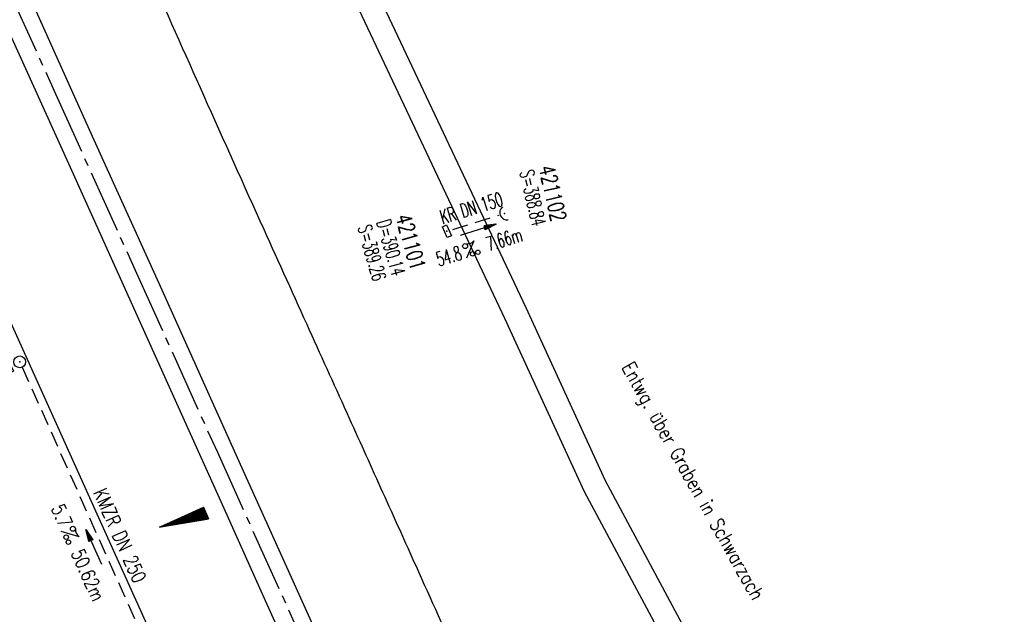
# Model space of a CAD drawing. Extents: x 450316 to 454644, y 428795 to 436505.
# Tile 230 of 256: x 450967 to 451092, y 435468 to 435543. Entities that reach past the tile are written whole.
import ezdxf
from ezdxf.enums import TextEntityAlignment as Align

# ---------------------------------------------------------------- set-up
doc = ezdxf.new("R2010")
doc.units = 0
doc.header["$LTSCALE"] = 2
doc.header["$MEASUREMENT"] = 0
for name, pattern in [('ACHSE', [5.5, 4, -0.5, 0.5, -0.5]), ('AUSGEZOGEN', [0]), ('GESTRICH-X2', [1.5, 1, -0.5])]:
    doc.linetypes.add(name, pattern=pattern)
doc.layers.get('0').update_dxf_attribs({"linetype": 'CONTINUOUS'})
for name, color, linetype in [('ACHSETOP', 1, 'ACHSE'), ('FBR', 8, 'CONTINUOUS'), ('GEF', 1, 'AUSGEZOGEN'), ('KANAL', 7, 'GESTRICH-X2'), ('PFEIL', 7, 'CONTINUOUS'), ('SCHACHTNR', 6, 'CONTINUOUS'), ('SCHRIFT', 7, 'AUSGEZOGEN'), ('SCHSYMBOL', 7, 'CONTINUOUS'), ('TEXTO', 4, 'CONTINUOUS'), ('TEXTU', 4, 'CONTINUOUS')]:
    doc.layers.add(name, color=color, linetype=linetype)
doc.styles.add('ROMANS', font='romans.shx', dxfattribs={"width": 0.8})

# ---------------------------------------------------------------- blocks, each defined once
blk = doc.blocks.new('30')
at = {"color": 0}
for p, q in [((-0.75, -0.29), (-0.75, 0.29)), ((-0.75, 0.29), (0.75, 0.29)), ((0.75, 0.29), (0.75, -0.29)), ((0.75, -0.29), (-0.75, -0.29))]:
    blk.add_line(p, q, dxfattribs=at)
blk.add_point((0, 0), dxfattribs=at)
blk = doc.blocks.new('40')
at = {"color": 0}
blk.add_arc((0.02, 0.31), 0.91, 192.5363, 347.4637, dxfattribs=at)
blk.add_point((0, 0), dxfattribs=at)
blk = doc.blocks.new('PROM')
blk.add_line((1.57, 1.82), (0.02, 0.02))
for centre, radius in [((0.32, 1.51), 0.317), ((0.94, 0.29), 0.283), ((1.64, 0.29), 0.283)]:
    blk.add_circle(centre, radius)
blk.add_arc((0.99, 2.68), 1.03, 239.1414, 303.3549)
blk = doc.blocks.new('PFEIL2')
at = {"color": 0}
for p, q in [((0.88, 0), (-2.4, -0.01)), ((0.88, -0.27), (0.88, 0.28)), ((0.88, 0.28), (2.43, 0.01)), ((0.91, 0.27), (0.88, 0.26)), ((0.97, 0.26), (0.88, 0.25)), ((1.02, 0.25), (0.88, 0.23)), ((1.07, 0.24), (0.88, 0.21)), ((1.13, 0.23), (0.88, 0.19)), ((1.18, 0.22), (0.88, 0.17)), ((1.24, 0.21), (0.88, 0.15)), ((1.29, 0.21), (0.88, 0.14)), ((1.34, 0.2), (0.88, 0.12)), ((1.4, 0.19), (0.88, 0.1)), ((1.45, 0.18), (0.88, 0.08)), ((1.51, 0.17), (0.88, 0.06)), ((1.56, 0.16), (0.88, 0.04)), ((1.61, 0.15), (0.88, 0.02)), ((1.67, 0.14), (0.88, 0.01)), ((1.72, 0.13), (0.88, -0.01)), ((1.78, 0.12), (0.88, -0.03)), ((1.83, 0.11), (0.88, -0.05)), ((1.88, 0.1), (0.88, -0.07)), ((1.94, 0.09), (0.88, -0.09)), ((2.05, 0.08), (0.88, -0.12)), ((1.99, 0.08), (0.88, -0.11)), ((2.1, 0.07), (0.88, -0.14)), ((2.15, 0.06), (0.88, -0.16)), ((2.21, 0.05), (0.88, -0.18)), ((2.26, 0.04), (0.88, -0.2)), ((2.32, 0.03), (0.88, -0.22)), ((2.37, 0.02), (0.88, -0.23)), ((2.42, 0.01), (0.88, -0.25)), ((2.43, 0.01), (0.88, -0.27))]:
    blk.add_line(p, q, dxfattribs=at)
blk = doc.blocks.new('GST')
at = {"color": 0}
blk.add_circle((0, 0), 0.75, dxfattribs=at)
blk.add_point((0, 0), dxfattribs=at)
blk = doc.blocks.new('17')
blk.add_lwpolyline([(-0.76, -1.22), (0.75, -1.22), (0.75, -1.8), (-0.76, -1.8)], close=True)
blk.add_blockref('GST', (0, 0))
blk = doc.blocks.new('*X33')
at = {"color": 0}
for p, q in [((725.83, 193.84), (727.44, 195.45)), ((725.83, 193.85), (727.43, 195.45)), ((725.83, 193.86), (727.42, 195.45)), ((725.83, 193.87), (727.41, 195.45)), ((725.83, 193.88), (727.4, 195.45)), ((725.83, 193.89), (727.39, 195.45)), ((725.83, 193.9), (727.38, 195.45)), ((725.83, 193.91), (727.37, 195.45)), ((725.83, 193.91), (727.37, 195.45)), ((725.83, 193.92), (727.36, 195.45)), ((725.83, 193.93), (727.35, 195.45)), ((725.83, 193.94), (727.34, 195.45)), ((725.83, 193.95), (727.33, 195.45)), ((725.83, 193.96), (727.32, 195.45)), ((725.83, 193.97), (727.31, 195.45)), ((725.83, 193.98), (727.3, 195.45)), ((725.83, 193.99), (727.29, 195.45)), ((725.83, 193.99), (727.29, 195.45)), ((725.83, 194), (727.28, 195.45)), ((725.83, 194.01), (727.27, 195.45)), ((725.83, 194.02), (727.26, 195.45)), ((725.83, 194.03), (727.25, 195.45)), ((725.83, 194.04), (727.24, 195.45)), ((725.83, 194.05), (727.23, 195.45)), ((725.83, 194.06), (727.22, 195.45)), ((725.83, 194.06), (727.21, 195.45)), ((725.83, 194.07), (727.21, 195.45)), ((725.83, 194.08), (727.2, 195.45)), ((725.83, 194.09), (727.19, 195.45)), ((725.83, 194.1), (727.18, 195.45)), ((725.83, 194.11), (727.17, 195.45)), ((725.83, 194.12), (727.16, 195.45)), ((725.83, 194.13), (727.15, 195.45)), ((725.83, 194.14), (727.14, 195.45)), ((725.83, 194.14), (727.14, 195.45)), ((725.83, 194.15), (727.13, 195.45)), ((725.83, 194.16), (727.12, 195.45)), ((725.83, 194.17), (727.11, 195.45)), ((725.83, 194.18), (727.1, 195.45)), ((725.83, 194.19), (727.09, 195.45)), ((725.83, 194.2), (727.08, 195.45)), ((725.83, 194.21), (727.07, 195.45)), ((725.83, 194.21), (727.06, 195.45)), ((725.83, 194.22), (727.06, 195.45)), ((725.83, 194.23), (727.05, 195.45)), ((725.83, 194.24), (727.04, 195.45)), ((725.83, 194.25), (727.03, 195.45)), ((725.83, 194.26), (727.02, 195.45)), ((725.83, 194.27), (727.01, 195.45)), ((725.83, 194.28), (727, 195.45)), ((725.83, 194.29), (726.99, 195.45)), ((725.83, 194.29), (726.99, 195.45)), ((725.83, 194.3), (726.98, 195.45)), ((725.83, 194.31), (726.97, 195.45)), ((725.83, 194.32), (726.96, 195.45)), ((725.83, 194.33), (726.95, 195.45)), ((725.83, 194.34), (726.94, 195.45)), ((725.83, 194.35), (726.93, 195.45)), ((725.83, 194.36), (726.92, 195.45)), ((725.83, 194.37), (726.91, 195.45)), ((725.83, 194.37), (726.91, 195.45)), ((725.83, 194.38), (726.9, 195.45)), ((725.83, 194.39), (726.89, 195.45)), ((725.83, 194.4), (726.88, 195.45)), ((725.83, 194.41), (726.87, 195.45)), ((725.83, 194.42), (726.86, 195.45)), ((725.83, 194.43), (726.85, 195.45)), ((725.83, 194.44), (726.84, 195.45)), ((725.83, 194.44), (726.83, 195.45)), ((725.83, 194.45), (726.83, 195.45)), ((725.83, 194.46), (726.82, 195.45)), ((725.83, 194.47), (726.81, 195.45)), ((725.83, 194.48), (726.8, 195.45)), ((725.83, 194.49), (726.79, 195.45)), ((725.83, 194.5), (726.78, 195.45)), ((725.83, 194.51), (726.77, 195.45)), ((725.83, 194.52), (726.76, 195.45)), ((725.83, 194.52), (726.76, 195.45)), ((725.83, 194.53), (726.75, 195.45)), ((725.83, 194.54), (726.74, 195.45)), ((725.83, 194.55), (726.73, 195.45)), ((725.83, 194.56), (726.72, 195.45)), ((725.83, 194.57), (726.71, 195.45)), ((725.83, 194.58), (726.7, 195.45)), ((725.83, 194.59), (726.69, 195.45)), ((725.83, 194.59), (726.68, 195.45)), ((725.83, 194.6), (726.68, 195.45)), ((725.83, 194.61), (726.67, 195.45)), ((725.83, 194.62), (726.66, 195.45)), ((725.83, 194.63), (726.65, 195.45)), ((725.83, 194.64), (726.64, 195.45)), ((725.83, 194.65), (726.63, 195.45)), ((725.83, 194.66), (726.62, 195.45)), ((725.83, 194.67), (726.61, 195.45)), ((725.83, 194.67), (726.61, 195.45)), ((725.83, 194.68), (726.6, 195.45)), ((725.83, 194.69), (726.59, 195.45)), ((725.83, 194.7), (726.58, 195.45)), ((725.83, 194.71), (726.57, 195.45)), ((725.83, 194.72), (726.56, 195.45)), ((725.83, 194.73), (726.55, 195.45)), ((725.83, 194.74), (726.54, 195.45)), ((725.83, 194.75), (726.53, 195.45)), ((725.83, 194.75), (726.53, 195.45)), ((725.83, 194.76), (726.52, 195.45)), ((725.83, 194.77), (726.51, 195.45)), ((725.83, 194.78), (726.5, 195.45)), ((725.83, 194.79), (726.49, 195.45)), ((725.83, 194.8), (726.48, 195.45)), ((725.83, 194.81), (726.47, 195.45)), ((725.83, 194.82), (726.46, 195.45)), ((725.83, 194.82), (726.45, 195.45)), ((725.83, 194.83), (726.45, 195.45)), ((725.83, 194.84), (726.44, 195.45)), ((725.83, 194.85), (726.43, 195.45)), ((725.83, 194.86), (726.42, 195.45)), ((725.83, 194.87), (726.41, 195.45)), ((725.83, 194.88), (726.4, 195.45)), ((725.83, 194.89), (726.39, 195.45)), ((725.83, 194.9), (726.38, 195.45)), ((725.83, 194.9), (726.38, 195.45)), ((725.83, 194.91), (726.37, 195.45)), ((725.83, 194.92), (726.36, 195.45)), ((725.83, 194.93), (726.35, 195.45)), ((725.83, 194.94), (726.34, 195.45)), ((725.83, 194.95), (726.33, 195.45)), ((725.83, 194.96), (726.32, 195.45)), ((725.83, 194.97), (726.31, 195.45)), ((725.83, 194.98), (726.3, 195.45)), ((725.83, 194.98), (726.3, 195.45)), ((725.83, 194.99), (726.29, 195.45)), ((725.83, 195), (726.28, 195.45)), ((725.83, 195.01), (726.27, 195.45)), ((725.83, 195.02), (726.26, 195.45)), ((725.83, 195.03), (726.25, 195.45)), ((725.83, 195.04), (726.24, 195.45)), ((725.83, 195.05), (726.23, 195.45)), ((725.83, 195.05), (726.22, 195.45)), ((725.83, 195.06), (726.22, 195.45)), ((725.83, 195.07), (726.21, 195.45)), ((725.83, 195.08), (726.2, 195.45)), ((725.83, 195.09), (726.19, 195.45)), ((725.83, 195.1), (726.18, 195.45)), ((725.83, 195.11), (726.17, 195.45)), ((725.83, 195.12), (726.16, 195.45)), ((725.83, 195.13), (726.15, 195.45)), ((725.83, 195.13), (726.15, 195.45)), ((725.83, 195.14), (726.14, 195.45)), ((725.83, 195.15), (726.13, 195.45)), ((725.83, 195.16), (726.12, 195.45)), ((725.83, 195.17), (726.11, 195.45)), ((725.83, 195.18), (726.1, 195.45)), ((725.83, 195.19), (726.09, 195.45)), ((725.83, 195.2), (726.08, 195.45)), ((725.83, 195.2), (726.07, 195.45)), ((725.83, 195.21), (726.07, 195.45)), ((725.83, 195.22), (726.06, 195.45)), ((725.83, 195.23), (726.05, 195.45)), ((725.83, 195.24), (726.04, 195.45)), ((725.83, 195.25), (726.03, 195.45)), ((725.83, 195.26), (726.02, 195.45)), ((725.83, 195.27), (726.01, 195.45)), ((725.83, 195.28), (726, 195.45)), ((725.83, 195.28), (726, 195.45)), ((725.83, 195.29), (725.99, 195.45)), ((725.83, 195.3), (725.98, 195.45)), ((725.83, 195.31), (725.97, 195.45)), ((725.83, 195.32), (725.96, 195.45)), ((725.83, 195.33), (725.95, 195.45)), ((725.83, 195.34), (725.94, 195.45)), ((725.83, 195.35), (725.93, 195.45)), ((725.83, 195.36), (725.92, 195.45)), ((725.83, 195.36), (725.92, 195.45)), ((725.83, 195.37), (725.91, 195.45)), ((725.83, 195.38), (725.9, 195.45)), ((725.83, 195.39), (725.89, 195.45)), ((725.83, 195.4), (725.88, 195.45)), ((725.83, 195.41), (725.87, 195.45)), ((725.83, 195.42), (725.86, 195.45)), ((725.83, 195.43), (725.85, 195.45)), ((725.83, 195.43), (725.84, 195.45)), ((725.83, 195.44), (725.84, 195.45)), ((725.83, 193.83), (727.43, 195.43)), ((725.83, 193.82), (727.43, 195.42)), ((725.83, 193.81), (727.43, 195.41)), ((725.83, 193.8), (727.42, 195.4)), ((725.83, 193.79), (727.42, 195.38)), ((725.83, 193.78), (727.42, 195.37)), ((725.83, 193.77), (727.41, 195.36)), ((725.83, 193.76), (727.41, 195.35)), ((725.83, 193.76), (727.41, 195.34)), ((725.83, 193.75), (727.4, 195.32)), ((725.83, 193.74), (727.4, 195.31)), ((725.83, 193.73), (727.4, 195.3)), ((725.83, 193.72), (727.4, 195.29)), ((725.83, 193.71), (727.39, 195.28)), ((725.83, 193.7), (727.39, 195.26)), ((725.83, 193.69), (727.39, 195.25)), ((725.83, 193.68), (727.38, 195.24)), ((725.83, 193.68), (727.38, 195.23)), ((725.83, 193.67), (727.38, 195.22)), ((725.83, 193.66), (727.37, 195.2)), ((725.83, 193.65), (727.37, 195.19)), ((725.83, 193.64), (727.37, 195.18)), ((725.83, 193.63), (727.36, 195.17)), ((725.83, 193.62), (727.36, 195.16)), ((725.83, 193.61), (727.36, 195.14)), ((725.83, 193.61), (727.35, 195.13)), ((725.83, 193.6), (727.35, 195.12)), ((725.83, 193.59), (727.35, 195.11)), ((725.83, 193.58), (727.34, 195.1)), ((725.83, 193.57), (727.34, 195.08)), ((725.83, 193.56), (727.34, 195.07)), ((725.83, 193.55), (727.34, 195.06)), ((725.83, 193.54), (727.33, 195.05)), ((725.83, 193.53), (727.33, 195.04)), ((725.83, 193.53), (727.33, 195.02)), ((725.83, 193.52), (727.32, 195.01)), ((725.83, 193.51), (727.32, 195)), ((725.83, 193.5), (727.32, 194.99)), ((725.83, 193.49), (727.31, 194.98)), ((725.83, 193.48), (727.31, 194.96)), ((725.83, 193.47), (727.31, 194.95)), ((725.83, 193.46), (727.3, 194.94)), ((725.83, 193.45), (727.3, 194.93)), ((725.83, 193.45), (727.3, 194.92)), ((725.83, 193.44), (727.29, 194.91)), ((725.83, 193.43), (727.29, 194.89)), ((725.83, 193.42), (727.29, 194.88)), ((725.83, 193.41), (727.29, 194.87)), ((725.83, 193.4), (727.28, 194.86)), ((725.83, 193.39), (727.28, 194.85)), ((725.83, 193.38), (727.28, 194.83)), ((725.83, 193.38), (727.27, 194.82)), ((725.83, 193.37), (727.27, 194.81)), ((725.83, 193.36), (727.27, 194.8)), ((725.83, 193.35), (727.26, 194.79)), ((725.83, 193.34), (727.26, 194.77)), ((725.83, 193.33), (727.26, 194.76)), ((725.83, 193.32), (727.25, 194.75)), ((725.83, 193.31), (727.25, 194.74)), ((725.83, 193.3), (727.25, 194.73)), ((725.83, 193.3), (727.24, 194.71)), ((725.83, 193.29), (727.24, 194.7)), ((725.83, 193.28), (727.24, 194.69)), ((725.83, 193.27), (727.23, 194.68)), ((725.83, 193.26), (727.23, 194.67)), ((725.83, 193.25), (727.23, 194.65)), ((725.83, 193.24), (727.23, 194.64)), ((725.83, 193.23), (727.22, 194.63)), ((725.83, 193.22), (727.22, 194.62)), ((725.83, 193.22), (727.22, 194.61)), ((725.83, 193.21), (727.21, 194.59)), ((725.83, 193.2), (727.21, 194.58)), ((725.83, 193.19), (727.21, 194.57)), ((725.83, 193.18), (727.2, 194.56)), ((725.83, 193.17), (727.2, 194.55)), ((725.83, 193.16), (727.2, 194.53)), ((725.83, 193.15), (727.19, 194.52)), ((725.83, 193.15), (727.19, 194.51)), ((725.83, 193.14), (727.19, 194.5)), ((725.83, 193.13), (727.18, 194.49)), ((725.83, 193.12), (727.18, 194.47)), ((725.83, 193.11), (727.18, 194.46)), ((725.83, 193.1), (727.17, 194.45)), ((725.83, 193.09), (727.17, 194.44)), ((725.83, 193.08), (727.17, 194.43)), ((725.83, 193.07), (727.17, 194.41)), ((725.83, 193.07), (727.16, 194.4)), ((725.83, 193.06), (727.16, 194.39)), ((725.83, 193.05), (727.16, 194.38)), ((725.83, 193.04), (727.15, 194.37)), ((725.83, 193.03), (727.15, 194.35)), ((725.83, 193.02), (727.15, 194.34)), ((725.83, 193.01), (727.14, 194.33)), ((725.83, 193), (727.14, 194.32)), ((725.83, 193), (727.14, 194.31)), ((725.83, 192.99), (727.13, 194.29)), ((725.83, 192.98), (727.13, 194.28)), ((725.83, 192.97), (727.13, 194.27)), ((725.83, 192.96), (727.12, 194.26)), ((725.83, 192.95), (727.12, 194.25)), ((725.83, 192.94), (727.12, 194.23)), ((725.83, 192.93), (727.11, 194.22)), ((725.83, 192.92), (727.11, 194.21)), ((725.83, 192.92), (727.11, 194.2)), ((725.83, 192.91), (727.11, 194.19)), ((725.83, 192.9), (727.1, 194.17)), ((725.83, 192.89), (727.1, 194.16)), ((725.83, 192.88), (727.1, 194.15)), ((725.83, 192.87), (727.09, 194.14)), ((725.83, 192.86), (727.09, 194.13)), ((725.83, 192.85), (727.09, 194.11)), ((725.83, 192.84), (727.08, 194.1)), ((725.83, 192.84), (727.08, 194.09)), ((725.83, 192.83), (727.08, 194.08)), ((725.83, 192.82), (727.07, 194.07)), ((725.83, 192.81), (727.07, 194.05)), ((725.83, 192.8), (727.07, 194.04)), ((725.83, 192.79), (727.06, 194.03)), ((725.83, 192.78), (727.06, 194.02)), ((725.83, 192.77), (727.06, 194.01)), ((725.83, 192.77), (727.05, 193.99)), ((725.83, 192.76), (727.05, 193.98)), ((725.83, 192.75), (727.05, 193.97)), ((725.83, 192.74), (727.05, 193.96)), ((725.83, 192.73), (727.04, 193.95)), ((725.83, 192.72), (727.04, 193.93)), ((725.83, 192.71), (727.04, 193.92)), ((725.83, 192.7), (727.03, 193.91)), ((725.83, 192.69), (727.03, 193.9)), ((725.83, 192.69), (727.03, 193.89)), ((725.83, 192.68), (727.02, 193.87)), ((725.83, 192.67), (727.02, 193.86)), ((725.83, 192.66), (727.02, 193.85)), ((725.83, 192.65), (727.01, 193.84)), ((725.83, 192.64), (727.01, 193.83)), ((725.83, 192.63), (727.01, 193.81)), ((725.83, 192.62), (727, 193.8)), ((725.83, 192.62), (727, 193.79)), ((725.83, 192.61), (727, 193.78)), ((725.83, 192.6), (726.99, 193.77)), ((725.83, 192.59), (726.99, 193.75)), ((725.83, 192.58), (726.99, 193.74)), ((725.83, 192.57), (726.99, 193.73)), ((725.83, 192.56), (726.98, 193.72)), ((725.83, 192.55), (726.98, 193.71)), ((725.83, 192.54), (726.98, 193.69)), ((725.83, 192.54), (726.97, 193.68)), ((725.83, 192.53), (726.97, 193.67)), ((725.83, 192.52), (726.97, 193.66)), ((725.83, 192.51), (726.96, 193.65)), ((725.83, 192.5), (726.96, 193.63)), ((725.83, 192.49), (726.96, 193.62)), ((725.83, 192.48), (726.95, 193.61)), ((725.83, 192.47), (726.95, 193.6)), ((725.83, 192.46), (726.95, 193.59)), ((725.83, 192.46), (726.94, 193.57)), ((725.83, 192.45), (726.94, 193.56)), ((725.83, 192.44), (726.94, 193.55)), ((725.83, 192.43), (726.94, 193.54)), ((725.83, 192.42), (726.93, 193.53)), ((725.83, 192.41), (726.93, 193.51)), ((725.83, 192.4), (726.93, 193.5)), ((725.83, 192.39), (726.92, 193.49)), ((725.83, 192.39), (726.92, 193.48)), ((725.83, 192.38), (726.92, 193.47)), ((725.83, 192.37), (726.91, 193.45)), ((725.83, 192.36), (726.91, 193.44)), ((725.83, 192.35), (726.91, 193.43)), ((725.83, 192.34), (726.9, 193.42)), ((725.83, 192.33), (726.9, 193.41)), ((725.83, 192.32), (726.9, 193.39)), ((725.83, 192.31), (726.89, 193.38)), ((725.83, 192.31), (726.89, 193.37)), ((725.83, 192.3), (726.89, 193.36)), ((725.83, 192.29), (726.88, 193.35)), ((725.83, 192.28), (726.88, 193.33)), ((725.83, 192.27), (726.88, 193.32)), ((725.83, 192.26), (726.88, 193.31)), ((725.83, 192.25), (726.87, 193.3)), ((725.83, 192.24), (726.87, 193.29)), ((725.83, 192.24), (726.87, 193.27)), ((725.83, 192.23), (726.86, 193.26)), ((725.83, 192.22), (726.86, 193.25)), ((725.83, 192.21), (726.86, 193.24)), ((725.83, 192.2), (726.85, 193.23)), ((725.83, 192.19), (726.85, 193.21)), ((725.83, 192.18), (726.85, 193.2)), ((725.83, 192.17), (726.84, 193.19)), ((725.83, 192.16), (726.84, 193.18)), ((725.83, 192.16), (726.84, 193.17)), ((725.83, 192.15), (726.83, 193.15)), ((725.83, 192.14), (726.83, 193.14)), ((725.83, 192.13), (726.83, 193.13)), ((725.83, 192.12), (726.82, 193.12)), ((725.83, 192.11), (726.82, 193.11)), ((725.83, 192.1), (726.82, 193.09)), ((725.83, 192.09), (726.82, 193.08)), ((725.83, 192.08), (726.81, 193.07)), ((725.83, 192.08), (726.81, 193.06)), ((725.83, 192.07), (726.81, 193.05)), ((725.83, 192.06), (726.8, 193.03)), ((725.83, 192.05), (726.8, 193.02)), ((725.83, 192.04), (726.8, 193.01)), ((725.83, 192.03), (726.79, 193)), ((725.83, 192.02), (726.79, 192.99)), ((725.83, 192.01), (726.79, 192.97)), ((725.83, 192.01), (726.78, 192.96)), ((725.83, 192), (726.78, 192.95)), ((725.83, 191.99), (726.78, 192.94)), ((725.83, 191.98), (726.77, 192.93)), ((725.83, 191.97), (726.77, 192.91)), ((725.83, 191.96), (726.77, 192.9)), ((725.83, 191.95), (726.76, 192.89)), ((725.83, 191.94), (726.76, 192.88)), ((725.83, 191.93), (726.76, 192.87)), ((725.83, 191.93), (726.76, 192.85)), ((725.83, 191.92), (726.75, 192.84)), ((725.83, 191.91), (726.75, 192.83)), ((725.83, 191.9), (726.75, 192.82)), ((725.83, 191.89), (726.74, 192.81)), ((725.83, 191.88), (726.74, 192.79)), ((725.83, 191.87), (726.74, 192.78)), ((725.83, 191.86), (726.73, 192.77)), ((725.83, 191.85), (726.73, 192.76)), ((725.83, 191.85), (726.73, 192.75)), ((725.83, 191.84), (726.72, 192.73)), ((725.83, 191.83), (726.72, 192.72)), ((725.83, 191.82), (726.72, 192.71)), ((725.83, 191.81), (726.71, 192.7)), ((725.83, 191.8), (726.71, 192.69)), ((725.83, 191.79), (726.71, 192.67)), ((725.83, 191.78), (726.7, 192.66)), ((725.83, 191.78), (726.7, 192.65)), ((725.83, 191.77), (726.7, 192.64)), ((725.83, 191.76), (726.7, 192.63)), ((725.83, 191.75), (726.69, 192.61)), ((725.83, 191.74), (726.69, 192.6)), ((725.83, 191.73), (726.69, 192.59)), ((725.83, 191.72), (726.68, 192.58)), ((725.83, 191.71), (726.68, 192.57)), ((725.83, 191.7), (726.68, 192.55)), ((725.83, 191.7), (726.67, 192.54)), ((725.83, 191.69), (726.67, 192.53)), ((725.83, 191.68), (726.67, 192.52)), ((725.83, 191.67), (726.66, 192.51)), ((725.83, 191.66), (726.66, 192.49)), ((725.83, 191.65), (726.66, 192.48)), ((725.83, 191.64), (726.65, 192.47)), ((725.83, 191.63), (726.65, 192.46)), ((725.83, 191.63), (726.65, 192.45)), ((725.83, 191.62), (726.64, 192.43)), ((725.83, 191.61), (726.64, 192.42)), ((725.83, 191.6), (726.64, 192.41)), ((725.83, 191.59), (726.64, 192.4)), ((725.83, 191.58), (726.63, 192.39)), ((725.83, 191.57), (726.63, 192.37)), ((725.83, 191.56), (726.63, 192.36)), ((725.83, 191.55), (726.62, 192.35)), ((725.83, 191.55), (726.62, 192.34)), ((725.83, 191.54), (726.62, 192.33)), ((725.83, 191.53), (726.61, 192.31)), ((725.83, 191.52), (726.61, 192.3)), ((725.83, 191.51), (726.61, 192.29)), ((725.83, 191.5), (726.6, 192.28)), ((725.83, 191.49), (726.6, 192.27)), ((725.83, 191.48), (726.6, 192.25)), ((725.83, 191.47), (726.59, 192.24)), ((725.83, 191.47), (726.59, 192.23)), ((725.83, 191.46), (726.59, 192.22)), ((725.83, 191.45), (726.59, 192.21)), ((725.83, 191.44), (726.58, 192.19)), ((725.83, 191.43), (726.58, 192.18)), ((725.83, 191.42), (726.58, 192.17)), ((725.83, 191.41), (726.57, 192.16)), ((725.83, 191.4), (726.57, 192.15)), ((725.83, 191.4), (726.57, 192.13)), ((725.83, 191.39), (726.56, 192.12)), ((725.83, 191.38), (726.56, 192.11)), ((725.83, 191.37), (726.56, 192.1)), ((725.83, 191.36), (726.55, 192.09)), ((725.83, 191.35), (726.55, 192.07)), ((725.83, 191.34), (726.55, 192.06)), ((725.83, 191.33), (726.54, 192.05)), ((725.83, 191.32), (726.54, 192.04)), ((725.83, 191.32), (726.54, 192.03)), ((725.83, 191.31), (726.53, 192.01)), ((725.83, 191.3), (726.53, 192)), ((725.83, 191.29), (726.53, 191.99)), ((725.83, 191.28), (726.53, 191.98)), ((725.83, 191.27), (726.52, 191.97)), ((725.83, 191.26), (726.52, 191.95)), ((725.83, 191.25), (726.52, 191.94)), ((725.83, 191.25), (726.51, 191.93)), ((725.83, 191.24), (726.51, 191.92)), ((725.83, 191.23), (726.51, 191.91)), ((725.83, 191.22), (726.5, 191.89)), ((725.83, 191.21), (726.5, 191.88)), ((725.83, 191.2), (726.5, 191.87)), ((725.83, 191.19), (726.49, 191.86)), ((725.83, 191.18), (726.49, 191.85)), ((725.83, 191.17), (726.49, 191.84)), ((725.83, 191.17), (726.48, 191.82)), ((725.83, 191.16), (726.48, 191.81)), ((725.83, 191.15), (726.48, 191.8)), ((725.83, 191.14), (726.47, 191.79)), ((725.83, 191.13), (726.47, 191.78)), ((725.83, 191.12), (726.47, 191.76)), ((725.83, 191.11), (726.47, 191.75)), ((725.83, 191.1), (726.46, 191.74)), ((725.83, 191.09), (726.46, 191.73)), ((725.83, 191.09), (726.46, 191.72)), ((725.83, 191.08), (726.45, 191.7)), ((725.83, 191.07), (726.45, 191.69)), ((725.83, 191.06), (726.45, 191.68)), ((725.83, 191.05), (726.44, 191.67)), ((725.83, 191.04), (726.44, 191.66)), ((725.83, 191.03), (726.44, 191.64)), ((725.83, 191.02), (726.43, 191.63)), ((725.83, 191.02), (726.43, 191.62)), ((725.83, 191.01), (726.43, 191.61)), ((725.83, 191), (726.42, 191.6)), ((725.83, 190.99), (726.42, 191.58)), ((725.83, 190.98), (726.42, 191.57)), ((725.83, 190.97), (726.41, 191.56)), ((725.83, 190.96), (726.41, 191.55)), ((725.83, 190.95), (726.41, 191.54)), ((725.83, 190.94), (726.41, 191.52)), ((725.83, 190.94), (726.4, 191.51)), ((725.83, 190.93), (726.4, 191.5)), ((725.83, 190.92), (726.4, 191.49)), ((725.83, 190.91), (726.39, 191.48)), ((725.83, 190.9), (726.39, 191.46)), ((725.83, 190.89), (726.39, 191.45)), ((725.83, 190.88), (726.38, 191.44)), ((725.83, 190.87), (726.38, 191.43)), ((725.83, 190.87), (726.38, 191.42)), ((725.83, 190.86), (726.37, 191.4)), ((725.83, 190.85), (726.37, 191.39)), ((725.83, 190.84), (726.37, 191.38)), ((725.83, 190.83), (726.36, 191.37)), ((725.83, 190.82), (726.36, 191.36)), ((725.83, 190.81), (726.36, 191.34)), ((725.83, 190.8), (726.35, 191.33)), ((725.83, 190.79), (726.35, 191.32)), ((725.83, 190.79), (726.35, 191.31)), ((725.83, 190.78), (726.35, 191.3)), ((725.83, 190.77), (726.34, 191.28)), ((725.83, 190.76), (726.34, 191.27)), ((725.83, 190.75), (726.34, 191.26)), ((725.83, 190.74), (726.33, 191.25)), ((725.83, 190.73), (726.33, 191.24)), ((725.83, 190.72), (726.33, 191.22)), ((725.83, 190.71), (726.32, 191.21)), ((725.83, 190.71), (726.32, 191.2)), ((725.83, 190.7), (726.32, 191.19)), ((725.83, 190.69), (726.31, 191.18)), ((725.83, 190.68), (726.31, 191.16)), ((725.83, 190.67), (726.31, 191.15)), ((725.83, 190.66), (726.3, 191.14)), ((725.83, 190.65), (726.3, 191.13)), ((725.83, 190.64), (726.3, 191.12)), ((725.83, 190.64), (726.29, 191.1)), ((725.83, 190.63), (726.29, 191.09)), ((725.83, 190.62), (726.29, 191.08)), ((725.83, 190.61), (726.29, 191.07)), ((725.83, 190.6), (726.28, 191.06)), ((725.83, 190.59), (726.28, 191.04)), ((725.83, 190.58), (726.28, 191.03)), ((725.83, 190.57), (726.27, 191.02)), ((725.83, 190.56), (726.27, 191.01)), ((725.83, 190.56), (726.27, 191)), ((725.83, 190.55), (726.26, 190.98)), ((725.83, 190.54), (726.26, 190.97)), ((725.83, 190.53), (726.26, 190.96)), ((725.83, 190.52), (726.25, 190.95)), ((725.83, 190.51), (726.25, 190.94)), ((725.83, 190.5), (726.25, 190.92)), ((725.83, 190.49), (726.24, 190.91)), ((725.83, 190.48), (726.24, 190.9)), ((725.83, 190.48), (726.24, 190.89)), ((725.83, 190.47), (726.24, 190.88)), ((725.83, 190.46), (726.23, 190.86)), ((725.83, 190.45), (726.23, 190.85)), ((725.83, 190.44), (726.23, 190.84)), ((725.83, 190.43), (726.22, 190.83)), ((725.83, 190.42), (726.22, 190.82)), ((725.83, 190.41), (726.22, 190.8)), ((725.83, 190.41), (726.21, 190.79)), ((725.83, 190.4), (726.21, 190.78)), ((725.83, 190.39), (726.21, 190.77)), ((725.83, 190.38), (726.2, 190.76)), ((725.83, 190.37), (726.2, 190.74)), ((725.83, 190.36), (726.2, 190.73)), ((725.83, 190.35), (726.19, 190.72)), ((725.83, 190.34), (726.19, 190.71)), ((725.83, 190.33), (726.19, 190.7)), ((725.83, 190.33), (726.18, 190.68)), ((725.83, 190.32), (726.18, 190.67)), ((725.83, 190.31), (726.18, 190.66)), ((725.83, 190.3), (726.18, 190.65)), ((725.83, 190.29), (726.17, 190.64)), ((725.83, 190.28), (726.17, 190.62)), ((725.83, 190.27), (726.17, 190.61)), ((725.83, 190.26), (726.16, 190.6)), ((725.83, 190.26), (726.16, 190.59)), ((725.83, 190.25), (726.16, 190.58)), ((725.83, 190.24), (726.15, 190.56)), ((725.83, 190.23), (726.15, 190.55)), ((725.83, 190.22), (726.15, 190.54)), ((725.83, 190.21), (726.14, 190.53)), ((725.83, 190.2), (726.14, 190.52)), ((725.83, 190.19), (726.14, 190.5)), ((725.83, 190.18), (726.13, 190.49)), ((725.83, 190.18), (726.13, 190.48)), ((725.83, 190.17), (726.13, 190.47)), ((725.83, 190.16), (726.12, 190.46)), ((725.83, 190.15), (726.12, 190.44)), ((725.83, 190.14), (726.12, 190.43)), ((725.83, 190.13), (726.12, 190.42)), ((725.83, 190.12), (726.11, 190.41)), ((725.83, 190.11), (726.11, 190.4)), ((725.83, 190.1), (726.11, 190.38)), ((725.83, 190.1), (726.1, 190.37)), ((725.83, 190.09), (726.1, 190.36)), ((725.83, 190.08), (726.1, 190.35)), ((725.83, 190.07), (726.09, 190.34)), ((725.83, 190.06), (726.09, 190.32)), ((725.83, 190.05), (726.09, 190.31)), ((725.83, 190.04), (726.08, 190.3)), ((725.83, 190.03), (726.08, 190.29)), ((725.83, 190.03), (726.08, 190.28)), ((725.83, 190.02), (726.07, 190.26)), ((725.83, 190.01), (726.07, 190.25)), ((725.83, 190), (726.07, 190.24)), ((725.83, 189.99), (726.06, 190.23)), ((725.83, 189.98), (726.06, 190.22)), ((725.83, 189.97), (726.06, 190.2)), ((725.83, 189.96), (726.06, 190.19)), ((725.83, 189.95), (726.05, 190.18)), ((725.83, 189.95), (726.05, 190.17)), ((725.83, 189.94), (726.05, 190.16)), ((725.83, 189.93), (726.04, 190.14)), ((725.83, 189.92), (726.04, 190.13)), ((725.83, 189.91), (726.04, 190.12)), ((725.83, 189.9), (726.03, 190.11)), ((725.83, 189.89), (726.03, 190.1)), ((725.83, 189.88), (726.03, 190.08)), ((725.83, 189.88), (726.02, 190.07)), ((725.83, 189.87), (726.02, 190.06)), ((725.83, 189.86), (726.02, 190.05)), ((725.83, 189.85), (726.01, 190.04)), ((725.83, 189.84), (726.01, 190.02)), ((725.83, 189.83), (726.01, 190.01)), ((725.83, 189.82), (726, 190)), ((725.83, 189.81), (726, 189.99)), ((725.83, 189.8), (726, 189.98)), ((725.83, 189.8), (726, 189.96)), ((725.83, 189.79), (725.99, 189.95)), ((725.83, 189.78), (725.99, 189.94)), ((725.83, 189.77), (725.99, 189.93)), ((725.83, 189.76), (725.98, 189.92)), ((725.83, 189.75), (725.98, 189.9)), ((725.83, 189.74), (725.98, 189.89)), ((725.83, 189.73), (725.97, 189.88)), ((725.83, 189.72), (725.97, 189.87)), ((725.83, 189.72), (725.97, 189.86)), ((725.83, 189.71), (725.96, 189.84)), ((725.83, 189.7), (725.96, 189.83)), ((725.83, 189.69), (725.96, 189.82)), ((725.83, 189.68), (725.95, 189.81)), ((725.83, 189.67), (725.95, 189.8)), ((725.83, 189.66), (725.95, 189.78)), ((725.83, 189.65), (725.94, 189.77)), ((725.83, 189.65), (725.94, 189.76)), ((725.83, 189.64), (725.94, 189.75)), ((725.83, 189.63), (725.94, 189.74)), ((725.83, 189.62), (725.93, 189.72)), ((725.83, 189.61), (725.93, 189.71)), ((725.83, 189.6), (725.93, 189.7)), ((725.83, 189.59), (725.92, 189.69)), ((725.83, 189.58), (725.92, 189.68)), ((725.83, 189.57), (725.92, 189.66)), ((725.83, 189.57), (725.91, 189.65)), ((725.83, 189.56), (725.91, 189.64)), ((725.83, 189.55), (725.91, 189.63)), ((725.83, 189.54), (725.9, 189.62)), ((725.83, 189.53), (725.9, 189.6)), ((725.83, 189.52), (725.9, 189.59)), ((725.83, 189.51), (725.89, 189.58)), ((725.83, 189.5), (725.89, 189.57)), ((725.83, 189.49), (725.89, 189.56)), ((725.83, 189.49), (725.89, 189.54)), ((725.83, 189.48), (725.88, 189.53)), ((725.83, 189.47), (725.88, 189.52)), ((725.83, 189.46), (725.88, 189.51)), ((725.83, 189.45), (725.87, 189.5)), ((725.83, 189.44), (725.87, 189.48)), ((725.83, 189.43), (725.87, 189.47)), ((725.83, 189.42), (725.86, 189.46)), ((725.83, 189.42), (725.86, 189.45)), ((725.83, 189.41), (725.86, 189.44)), ((725.83, 189.4), (725.85, 189.42)), ((725.83, 189.39), (725.85, 189.41)), ((725.83, 189.38), (725.85, 189.4)), ((725.83, 189.37), (725.84, 189.39)), ((725.83, 189.36), (725.84, 189.38)), ((725.83, 189.35), (725.84, 189.36)), ((725.83, 189.34), (725.83, 189.35)), ((725.83, 189.34), (725.83, 189.34))]:
    blk.add_line(p, q, dxfattribs=at)
blk = doc.blocks.new('GEF')
at = {"color": 0}
for p, q in [((0.01, 0.02), (0.01, 6.15)), ((1.62, 6.15), (0.01, 0.02)), ((0.01, 6.15), (1.62, 6.15))]:
    blk.add_line(p, q, dxfattribs=at)
blk.add_blockref('*X33', (-725.82, -189.3), dxfattribs=at)

msp = doc.modelspace()

# ---------------------------------------------------------------- linework, layer by layer
at = {"layer": 'ACHSETOP'}
msp.add_lwpolyline([(450929.94, 435625.06), (450940.23, 435602.27), (450950.51, 435579.49), (450960.8, 435556.7), (450971.08, 435533.91), (450981.37, 435511.13), (450991.65, 435488.34), (451001.94, 435465.55), (451012.22, 435442.77), (451022.51, 435419.98), (451032.79, 435397.2), (451040.76, 435379.56), (451043.09, 435374.41), (451053.65, 435351.76), (451064.6, 435329.28), (451075.93, 435307)], dxfattribs=at)
at = {"layer": 'FBR', "flags": 128}
for points in [[(450931.02, 435664.25, 0), (450939.29, 435645.95, 0.000057)], [(451603.01, 434662.96, 0.000001), (451617.47, 434646.37, 0.000004)], [(450949.14, 435624.17, -0.000729), (450953.95, 435613.48, 0.000628), (450959.53, 435601.07, 0.000055), (450964.03, 435591.09, 0.000032), (450971.87, 435573.73, 0.0001), (450977.27, 435561.79, -0.000091), (450982.66, 435549.85, -0.001125), (450989.9, 435533.72, 0.001066), (450997.54, 435516.71, 0.000483), (451003.34, 435503.89, -0.000553), (451008.41, 435492.67, -0.000156), (451012.66, 435483.25, 0.000191), (451016.9, 435473.84, 0.00034), (451022.53, 435461.38, -0.000405)]]:
    msp.add_lwpolyline(points, format="xyb", dxfattribs=at)
for points in [[(450905.92, 435683.31), (450946.05, 435594.37), (450958.06, 435567.82), (450975.75, 435528.53), (450984.2, 435509.84), (450994.92, 435485.96), (451013.03, 435445.9), (451017.56, 435435.79), (451027.18, 435414.4), (451036.4, 435394.03), (451047.62, 435369.46), (451058.4, 435346.64), (451069.5, 435324.06)], [(451050.07, 435320.24), (451047.4, 435325.61), (451044.53, 435331.46), (451041.69, 435337.33), (451038.18, 435344.66), (451034.7, 435352.01), (451032.68, 435356.3), (451030.69, 435360.61), (451025.01, 435373.06), (451021.17, 435381.54), (450999.83, 435428.7), (450989.94, 435450.46), (450978.31, 435476.14), (450942.03, 435556.71), (450917.89, 435610.15), (450908.95, 435629.9)]]:
    msp.add_lwpolyline(points, dxfattribs=at)
at = {"layer": 'FBR'}
for points in [[(451066.25, 435321.45), (451054.41, 435345.4), (451044.13, 435367.17), (451032.52, 435392.75), (451022.73, 435414.45), (451009.3, 435444.01), (450997.76, 435469.44), (450992.51, 435481.18), (450972.76, 435525.02), (450962.02, 435548.73), (450952.37, 435570.19), (450941.48, 435594.2), (450933.11, 435612.82), (450922.21, 435636.97)], [(450967.12, 435634.29), (450990.34, 435586.45), (451008.24, 435547.64), (451028.13, 435505.41), (451038.25, 435483.34), (451048.74, 435463.83), (451050.1, 435460.1), (451060.74, 435449.51), (451064.27, 435448.01), (451069.77, 435442.3), (451073.11, 435438.29), (451083.23, 435425.72), (451107.69, 435398.71), (451138.37, 435367.42), (451170.52, 435334.41), (451199.25, 435305.02)]]:
    msp.add_lwpolyline(points, dxfattribs=at)
msp.add_lwpolyline([(451201.34, 435307.09), (451172.62, 435336.46), (451140.47, 435369.48), (451109.83, 435400.72), (451085.47, 435427.63), (451075.39, 435440.16), (451071.96, 435444.26), (451066.39, 435450.05, -0.014338), (451062.09, 435453.78, -0.014338), (451058.02, 435457.74, -0.012631), (451054.62, 435461.42, -0.012631), (451051.41, 435465.27), (451040.97, 435484.7), (451030.88, 435506.69), (451010.99, 435548.92), (450993.08, 435587.75), (450969.84, 435635.64)], format="xyb", dxfattribs=at)
at = {"layer": 'KANAL'}
for p, q in [((451021.56, 435516.66), (451027.44, 435518.47)), ((450966.84, 435499.16), (450986.88, 435454.31))]:
    msp.add_line(p, q, dxfattribs=at)

# ---------------------------------------------------------------- block references
at = {"layer": 'GEF', "rotation": 294.2415442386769}
msp.add_blockref('GEF', (450984.26, 435478.84), dxfattribs=at)
at = {"layer": 'PFEIL'}
for p, rotation in [((451024.78, 435516.61), 17.0697), ((450975.95, 435476.31), 114.0701)]:
    msp.add_blockref('PFEIL2', p, dxfattribs=dict(at, rotation=rotation))
at = {"layer": 'SCHSYMBOL', "rotation": 294.2937}
for name, p in [('40', (451028.15, 435518.69)), ('30', (451020.83, 435516.44)), ('17', (450966.54, 435499.83))]:
    msp.add_blockref(name, p, dxfattribs=at)
at = {"layer": 'TEXTU'}
for p, rotation in [((451023.28, 435513.01), 17.0697), ((450971.79, 435478.29), 294.0701)]:
    msp.add_blockref('PROM', p, dxfattribs=dict(at, rotation=rotation))

# ---------------------------------------------------------------- texts
at = {"layer": 'SCHACHTNR', "style": 'ROMANS'}
for s, height, rotation, width, p in [('S=388.84', 1.8, 282.8256, 0.6, (451030.07, 435523.99)), ('421102', 2, 282.8256, 0.7, (451032.51, 435524.55)), ('D=390.14', 1.8, 285.6978, 0.6, (451011.88, 435517.61)), ('421101', 2, 285.6978, 0.7, (451014.29, 435518.29)), ('S=389.26', 1.8, 285.6978, 0.6, (451009.47, 435516.93))]:
    msp.add_text(s, height=height, rotation=rotation, dxfattribs=dict(at, width=width)).set_placement(p)
at = {"layer": 'SCHRIFT', "style": 'ROMANS', "width": 0.8}
msp.add_text('Entwg. über Graben in Schwarzach', height=1.8, rotation=299.3076, dxfattribs=at).set_placement((451042.96, 435499.16))
at = {"layer": 'TEXTO', "style": 'ROMANS'}
for s, rotation, width, p in [('KR DN 150', 17.0697, 0.6, (451024.19, 435518.53)), ('KMZR DN 250', 294.0701, 0.75, (450978.44, 435477.39))]:
    msp.add_text(s, height=1.8, rotation=rotation, dxfattribs=dict(at, width=width)).set_placement(p, align=Align.CENTER)
at = {"layer": 'TEXTU', "style": 'ROMANS'}
for s, rotation, width, p in [('7.66m', 17.0697, 0.6, (451026.16, 435513.88)), ('54.8', 17.0697, 0.6, (451019.78, 435511.94)), ('5.7', 294.0701, 0.75, (450970.47, 435481.22)), ('50.62m', 294.0701, 0.75, (450973, 435475.53))]:
    msp.add_text(s, height=1.8, rotation=rotation, dxfattribs=dict(at, width=width)).set_placement(p)

doc.saveas('drawing.dxf')
